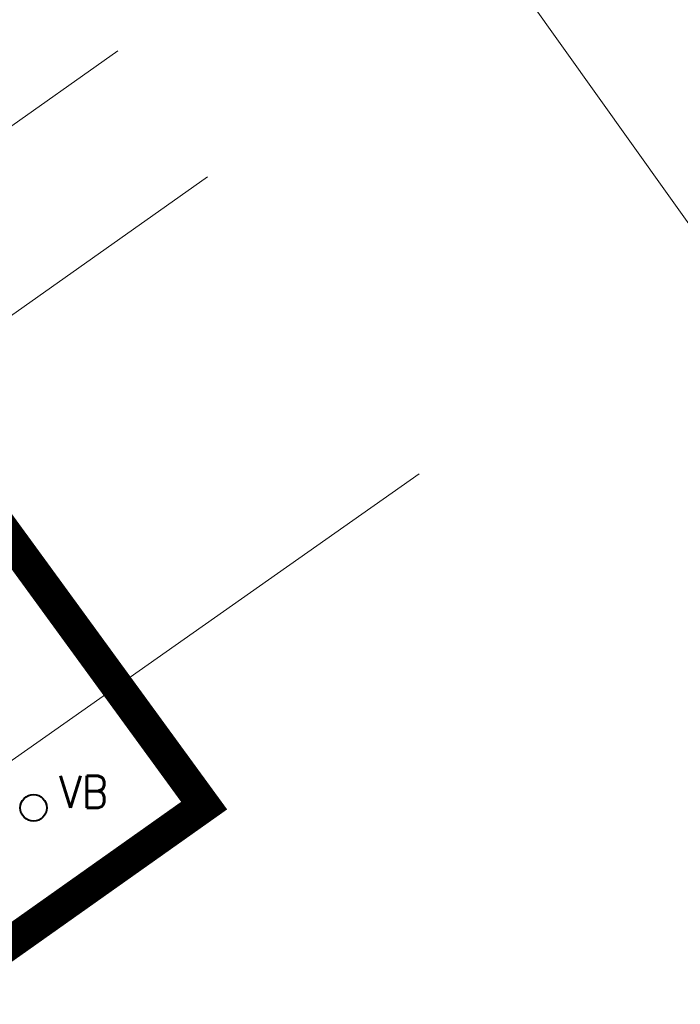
# Model space of a CAD drawing. Header units: metres. Extents: x 148316 to 148653, y 486436 to 486744.
# Tile 44 of 110: x 148528 to 148540, y 486691 to 486709. Entities that reach past the tile are written whole.
import ezdxf

# ---------------------------------------------------------------- set-up
doc = ezdxf.new("R2010")
doc.units = ezdxf.units.M
doc.header["$MEASUREMENT"] = 0
for name, color, linetype, lineweight in [('TOP-L-topo objecten vlak', 7, 'Continuous', 0), ('WVB-alg-werkgrens', 6, 'Continuous', 53), ('WVB-pen-brm-dik 018', 6, 'Continuous', 13), ('WVB-raster-60%', 253, 'Continuous', 30), ('WVB-tekst-dik 035', 1, 'Continuous', 40)]:
    doc.layers.add(name, color=color, linetype=linetype, lineweight=lineweight)
doc.styles.add('Style-STANDARD', font='STANDARD.shx')

# ---------------------------------------------------------------- blocks, each defined once
blk = doc.blocks.new('14')
at = {"color": 0, "linetype": 'ByBlock', "lineweight": -2}
blk.add_circle((0, 0), 0.25, dxfattribs=at)
at = {"color": 0, "linetype": 'ByBlock', "lineweight": -2, "style": 'Style-STANDARD'}
blk.add_text('VB', height=0.6, dxfattribs=at).set_placement((0.483, 0))
blk = doc.blocks.new('INZET')
at = {"layer": 'WVB-pen-brm-dik 018'}
for p, q in [((-0.166142, -0.0338), (-0.166142, -0.099476)), ((-0.166142, -0.099476), (-0.166142, -0.114596))]:
    blk.add_line(p, q, dxfattribs=at)

msp = doc.modelspace()

# ---------------------------------------------------------------- linework, layer by layer
at = {"layer": 'TOP-L-topo objecten vlak', "color": 7, "linetype": 'Continuous', "lineweight": 0}
msp.add_line((148480.111, 486673.538), (148529.553, 486708.338), dxfattribs=at)
at = {"layer": 'TOP-L-topo objecten vlak', "color": 7, "linetype": 'Continuous', "lineweight": 0, "flags": 128}
for points in [[(148531.192, 486706.035), (148513.707, 486693.671), (148481.754, 486671.229)], [(148535.062, 486700.598), (148517.594, 486688.311), (148485.604, 486665.82)]]:
    msp.add_lwpolyline(points, dxfattribs=at)
at = {"layer": 'WVB-alg-werkgrens', "const_width": 0.6, "flags": 128}
msp.add_lwpolyline([(148480.696, 486672.716), (148487.276, 486663.471), (148531.13, 486694.528), (148524.488, 486703.647)], close=True, dxfattribs=at)
msp.add_lwpolyline([(148480.696, 486672.716), (148487.276, 486663.471), (148531.13, 486694.528), (148524.488, 486703.647)], close=True, dxfattribs=at)

# ---------------------------------------------------------------- block references
at = {"layer": 'WVB-raster-60%', "xscale": 200, "yscale": 200, "zscale": 200, "rotation": 35.4407035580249}
msp.add_blockref('INZET', (148555.136, 486741.204), dxfattribs=at)
at = {"layer": 'WVB-tekst-dik 035', "linetype": 'Continuous', "xscale": 0.9750000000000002, "yscale": 0.9750000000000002, "zscale": 0.65}
msp.add_blockref('14', (148528.01, 486694.487), dxfattribs=at)

doc.saveas('drawing.dxf')
